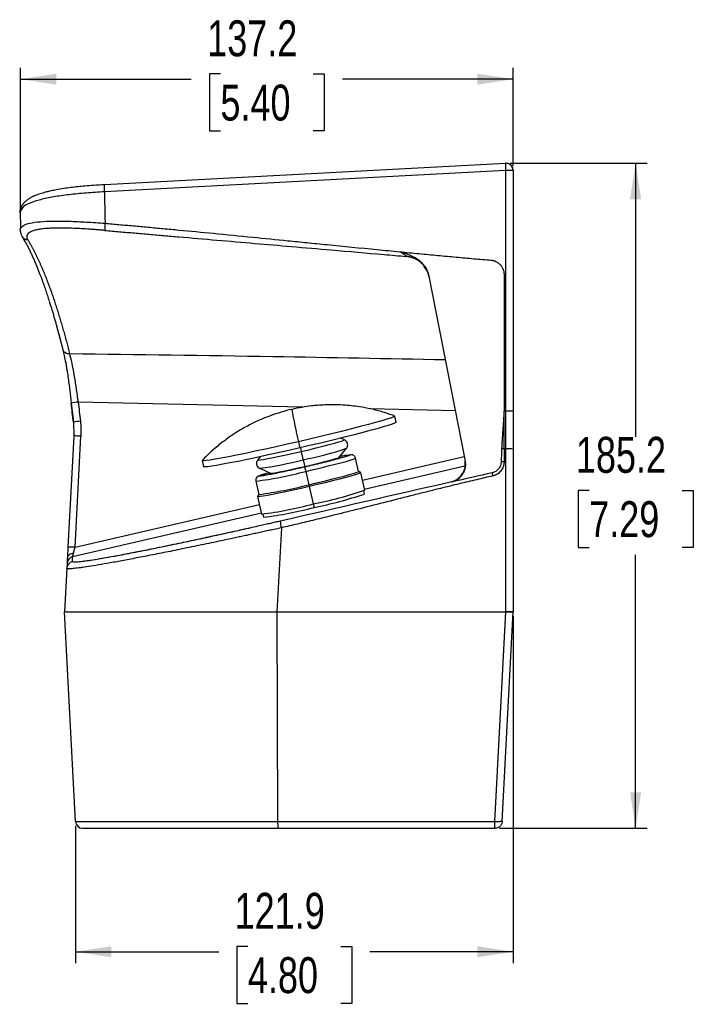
# Model space of a CAD drawing. Header units: millimetres. Extents: x 0 to 1118, y 0 to 850.
# Tile 19 of 24: x 798 to 987, y 300 to 574. Entities that reach past the tile are written whole.
import ezdxf

# ---------------------------------------------------------------- set-up
doc = ezdxf.new("R2010")
doc.units = ezdxf.units.MM
doc.layers.add('DIMENSIONS', color=140, linetype='Continuous', lineweight=25)
doc.styles.add('SLDTEXTSTYLE0', font='TXT', dxfattribs={"width": 0.75})
doc.dimstyles.new('SLDDIMSTYLE1', dxfattribs={"dimtxt": 10, "dimasz": 10, "dimexe": 0, "dimexo": 0.0625, "dimgap": 2.5, "dimtad": 0, "dimtih": 1, "dimtoh": 1, "dimdec": 1, "dimrnd": 1e-09, "dimzin": 12, "dimdsep": 46, "dimtxsty": 'SLDTEXTSTYLE0', "dimsah": 1, "dimcen": 0.09, "dimadec": 0, "dimazin": 3, "dimtfac": 1, "dimtdec": 1, "dimtofl": 0, "dimtmove": 0, "dimatfit": 3, "dimfxl": 0, "dimfrac": 2, "dimtolj": 1, "dimtzin": 12, "dimarcsym": 0})

# ---------------------------------------------------------------- blocks, each defined once
blk = doc.blocks.new('_D_9')
at = {"layer": 'DIMENSIONS'}
for p, q in [((798.71, 520.74), (798.71, 560.79)), ((935.89, 533.47), (935.89, 560.79)), ((798.71, 557.62), (846.25, 557.62)), ((854.37, 559.09), (851.32, 559.09)), ((851.32, 559.09), (851.32, 543.21)), ((880.23, 559.09), (883.28, 559.09)), ((883.28, 559.09), (883.28, 543.21)), ((935.89, 557.62), (888.35, 557.62)), ((851.32, 543.21), (854.37, 543.21)), ((883.28, 543.21), (880.23, 543.21))]:
    blk.add_line(p, q, dxfattribs=at)
for points in [[(798.71, 557.62), (808.71, 556.08), (808.71, 559.15)], [(935.89, 557.62), (925.89, 559.15), (925.89, 556.08)]]:
    blk.add_solid(points, dxfattribs=at)
at = {"layer": 'DIMENSIONS', "char_height": 10, "attachment_point": 1, "style": 'SLDTEXTSTYLE0'}
for s, insert in [('137.2', (850.68, 574.01)), ('5.40', (854.37, 556.1))]:
    blk.add_mtext(s, dxfattribs=dict(at, insert=insert))
blk = doc.blocks.new('_D_10')
at = {"layer": 'DIMENSIONS'}
for p, q in [((935.05, 534.19), (973.14, 534.19)), ((969.97, 534.19), (969.97, 458.04)), ((957.04, 443.07), (953.99, 443.07)), ((953.99, 443.07), (953.99, 427.2)), ((982.9, 443.07), (985.95, 443.07)), ((985.95, 443.07), (985.95, 427.2)), ((953.99, 427.2), (957.04, 427.2)), ((969.97, 349.01), (969.97, 425.17)), ((985.95, 427.2), (982.9, 427.2)), ((932.11, 349.01), (973.14, 349.01))]:
    blk.add_line(p, q, dxfattribs=at)
for points in [[(969.97, 534.19), (968.43, 524.19), (971.51, 524.19)], [(969.97, 349.01), (971.51, 359.01), (968.43, 359.01)]]:
    blk.add_solid(points, dxfattribs=at)
at = {"layer": 'DIMENSIONS', "char_height": 10, "attachment_point": 1, "style": 'SLDTEXTSTYLE0'}
for s, insert in [('185.2', (953.34, 458)), ('7.29', (957.04, 440.09))]:
    blk.add_mtext(s, dxfattribs=dict(at, insert=insert))
blk = doc.blocks.new('_D_11')
at = {"layer": 'DIMENSIONS'}
for p, q in [((935.89, 408.04), (935.89, 311.44)), ((814.01, 349.64), (814.01, 311.44)), ((862.02, 316.09), (858.97, 316.09)), ((858.97, 316.09), (858.97, 300.21)), ((887.88, 316.09), (890.93, 316.09)), ((890.93, 316.09), (890.93, 300.21)), ((814.01, 314.62), (853.9, 314.62)), ((935.89, 314.62), (896, 314.62)), ((858.97, 300.21), (862.02, 300.21)), ((890.93, 300.21), (887.88, 300.21))]:
    blk.add_line(p, q, dxfattribs=at)
for points in [[(814.01, 314.62), (824.01, 313.08), (824.01, 316.15)], [(935.89, 314.62), (925.89, 316.15), (925.89, 313.08)]]:
    blk.add_solid(points, dxfattribs=at)
at = {"layer": 'DIMENSIONS', "char_height": 10, "attachment_point": 1, "style": 'SLDTEXTSTYLE0'}
for s, insert in [('121.9', (858.32, 331.01)), ('4.80', (862.02, 313.1))]:
    blk.add_mtext(s, dxfattribs=dict(at, insert=insert))

msp = doc.modelspace()

# ---------------------------------------------------------------- linework, layer by layer
for p, q in [((933.78, 532.2), (822.06, 526.24)), ((933.78, 532.2), (933.78, 465.18)), ((935.89, 532.2), (935.89, 465.18)), ((798.64, 520.99), (798.74, 516.15)), ((799.14, 513.81), (799.95, 512.42)), ((912.39, 502.76), (922.48, 451.27)), ((933.34, 503.23), (933.34, 465.18)), ((808.74, 488.95), (810.4, 482.7)), ((811.19, 479.07), (811.71, 476.06)), ((812.84, 467.43), (813.43, 462.07)), ((877.18, 466.25), (814.79, 467.7)), ((874.25, 465.67), (874.24, 465.64)), ((919.74, 465.26), (896.08, 465.81)), ((903.28, 462.09), (902.89, 463.8)), ((933.34, 465.18), (933.78, 465.18)), ((935.89, 465.18), (933.78, 465.18)), ((813.43, 462.07), (813.57, 458.24)), ((813.53, 458.23), (811.91, 427.29)), ((813.88, 427.26), (815.51, 458.2)), ((876.09, 456.65), (876.49, 454.94)), ((888.92, 457.19), (887.88, 457.66)), ((865.48, 452.48), (864.75, 451.61)), ((876.62, 454.97), (876.84, 453.95)), ((887.2, 452.09), (889.46, 454.83)), ((893.94, 445.91), (922.23, 452.5)), ((933.34, 454.71), (933.34, 451.04)), ((933.78, 454.71), (933.34, 454.71)), ((933.78, 454.71), (933.78, 409.31)), ((935.89, 454.61), (935.89, 409.31)), ((849.3, 451.42), (849.7, 449.71)), ((877.38, 451.63), (877.84, 449.7)), ((892.85, 448.39), (891.99, 452.09)), ((922.38, 449.82), (894.41, 443.36)), ((922.47, 450.35), (922.47, 451.28)), ((922.57, 450.33), (922.57, 450.35)), ((865.3, 449.25), (868.54, 447.78)), ((878.11, 448.39), (878.96, 444.69)), ((893.44, 448.03), (892.84, 448.41)), ((894.57, 443.15), (893.45, 448.02)), ((864.22, 445.68), (865.08, 441.98)), ((878.96, 444.69), (879.08, 444.18)), ((918.69, 445.45), (918.68, 445.52)), ((865.08, 442), (864.71, 441.4)), ((879.08, 444.18), (880.2, 439.32)), ((894.46, 442.1), (894.26, 442.97)), ((813.88, 427.26), (865.21, 439.21)), ((864.71, 441.38), (865.83, 436.51)), ((880.2, 439.32), (880.43, 438.35)), ((865.83, 436.77), (813.22, 424.63)), ((866.2, 436.48), (866.4, 435.62)), ((871.34, 432.69), (870.12, 409.31)), ((811.68, 422.78), (811.6, 421.41)), ((813.15, 423.26), (813.22, 424.63)), ((811.6, 421.41), (810.97, 409.31)), ((814.01, 350.91), (810.95, 409.31)), ((811.44, 409.31), (810.95, 409.31)), ((811.44, 409.31), (870.12, 409.31)), ((870.12, 409.31), (933.78, 409.31)), ((870.31, 350.91), (870.15, 409.31)), ((930.73, 350.91), (933.79, 409.31)), ((932.83, 350.91), (935.89, 409.31)), ((933.78, 409.31), (935.89, 409.31)), ((814.01, 350.91), (870.31, 350.91)), ((870.31, 350.91), (930.73, 350.91)), ((870.41, 349.01), (930.84, 349.01))]:
    msp.add_line(p, q)
at = {"flags": 128}
for points in [[(933.77, 534.17), (879.65, 531.29), (822.05, 528.22)], [(812.83, 467.41), (812.83, 467.43), (812.84, 467.43)], [(902.84, 463.84), (902.84, 463.84), (902.84, 463.73), (902.48, 463.53), (901.76, 463.26), (900.7, 462.91), (899.3, 462.48), (897.59, 462), (895.58, 461.45), (893.32, 460.85), (890.82, 460.21), (888.12, 459.53), (885.26, 458.82), (882.27, 458.1), (879.2, 457.37), (876.09, 456.65)], [(813.43, 462.07), (813.43, 462.07), (813.43, 462.05)], [(903.28, 462.09), (903.24, 462.01), (902.88, 461.82), (902.16, 461.55), (901.09, 461.19), (899.69, 460.77), (897.98, 460.28), (895.98, 459.74), (893.71, 459.14), (891.21, 458.49), (888.52, 457.81), (885.65, 457.11), (882.67, 456.39), (879.6, 455.66), (876.49, 454.94)], [(876.09, 456.65), (872.98, 455.94), (869.91, 455.25), (866.93, 454.59), (864.07, 453.98), (861.37, 453.41), (858.87, 452.9), (856.6, 452.45), (854.6, 452.08), (852.89, 451.78), (851.49, 451.55), (850.42, 451.41), (849.71, 451.35), (849.34, 451.38), (849.33, 451.48)], [(876.84, 453.95), (878.94, 454.44), (880.98, 454.93), (882.89, 455.4), (884.62, 455.84), (886.11, 456.24), (887.32, 456.58), (888.21, 456.85), (888.75, 457.05), (888.94, 457.17), (888.92, 457.19)], [(876.49, 454.94), (873.38, 454.23), (870.31, 453.54), (867.33, 452.88), (864.46, 452.27), (861.77, 451.7), (859.27, 451.19), (857, 450.74), (855, 450.37), (853.28, 450.06), (851.89, 449.84), (850.82, 449.7), (850.1, 449.64), (849.74, 449.67), (849.7, 449.71)], [(864.76, 451.61), (864.75, 451.59), (864.93, 451.56), (865.48, 451.61), (866.37, 451.75), (867.58, 451.96), (869.07, 452.25), (870.79, 452.61), (872.7, 453.02), (874.74, 453.47), (876.84, 453.95)], [(887.43, 452.37), (887.63, 452.38), (887.83, 452.36), (887.63, 452.25), (887.07, 452.05), (886.14, 451.77), (884.9, 451.43), (883.39, 451.04), (881.66, 450.61), (879.79, 450.15), (877.84, 449.7)], [(878.11, 448.39), (880.28, 448.9), (882.4, 449.4), (884.41, 449.9), (886.27, 450.37), (887.93, 450.8), (889.34, 451.19), (890.48, 451.52), (891.31, 451.78), (891.82, 451.97), (891.99, 452.09), (891.99, 452.09)], [(877.84, 449.7), (875.89, 449.25), (874.02, 448.84), (872.29, 448.48), (870.78, 448.17), (869.54, 447.94), (868.61, 447.79), (868.04, 447.73), (867.85, 447.75), (868.04, 447.86), (868.21, 447.93)], [(878.96, 444.69), (881.14, 445.2), (883.25, 445.7), (885.27, 446.2), (887.13, 446.67), (888.78, 447.1), (890.2, 447.49), (891.34, 447.81), (892.17, 448.08), (892.68, 448.27), (892.85, 448.39), (892.85, 448.39)], [(893.44, 448.03), (893.45, 448.02), (893.27, 447.89), (892.75, 447.69), (891.88, 447.42), (890.7, 447.08), (889.24, 446.68), (887.52, 446.23), (885.6, 445.75), (883.52, 445.23), (881.32, 444.71), (879.08, 444.18)], [(879.08, 444.18), (876.83, 443.67), (874.64, 443.19), (872.55, 442.74), (870.63, 442.33), (868.91, 441.99), (867.45, 441.71), (866.27, 441.51), (865.41, 441.39), (864.88, 441.34), (864.7, 441.38), (864.71, 441.4)]]:
    msp.add_lwpolyline(points, dxfattribs=at)
for centre, radius, start, end in [((933.89, 532.19), 2, 0.0751, 90.075), ((816.54, 448.02), 19.76, 95.0973, 100.8014), ((1042.39, 495.65), 170.81, 190.1195, 193.1974), ((816.68, 446.78), 15.63, 94.7915, 102.0079), ((1020.18, 485.84), 146.84, 192.5436, 193.4718), ((858.39, 547.72), 97.95, 281.1757, 288.4906), ((933.33, 441.09), 13.62, 89.9677, 92.7998), ((934.33, 444.42), 10.3, 81.2831, 93.0221), ((851.77, 549.84), 101.5, 277.6631, 284.6147), ((933.27, 440.43), 10.61, 89.6513, 94.0856), ((851.38, 548.41), 103.53, 277.1269, 284.9616), ((920.04, 458.38), 43.11, 191.748, 193.3964), ((852.23, 544.75), 103.57, 277.1288, 284.9605), ((858.95, 547.81), 110.55, 281.0827, 288.7973), ((859.68, 544.27), 107.93, 281.0827, 288.7973), ((852.53, 542.89), 107.21, 277.1288, 284.9605), ((853.41, 539.47), 104.66, 277.1288, 284.9606), ((883.63, 435.95), 12.71, 186.3837, 194.8455), ((812.65, 413.1), 14.22, 85.0334, 92.9928), ((813.6, 421.31), 2, 102.9753, 176.9883), ((813.67, 422.68), 2, 102.9753, 176.9883), ((816, 351.01), 2, 183, 270), ((879.28, 350.45), 8.98, 177.0874, 189.2257), ((932.37, 379.25), 28.39, 266.6798, 269.6633)]:
    msp.add_arc(centre, radius, start, end)
for centre, major_axis, ratio, start_param, end_param in [((933.39, 440.83), (-0.05, 19.11), 0.052264, 0.758991, 1.008857), ((917.55, 450.39), (2.16, 4.52), 0.998783, 3.814836, 5.142135)]:
    msp.add_ellipse(centre, major_axis=major_axis, ratio=ratio, start_param=start_param, end_param=end_param)
for points, knots in [([(933.77, 534.16), (933.76, 534.14), (933.75, 534.09), (933.74, 533.93), (933.74, 533.69), (933.74, 533.37), (933.75, 533.04), (933.76, 532.64), (933.78, 532.37), (933.78, 532.2)], [0, 0, 0, 0, 0.129587, 0.250579, 0.419737, 0.547905, 0.709912, 0.816766, 1, 1, 1, 1]), ([(933.79, 534.19), (933.78, 534.2), (933.77, 534.2), (933.77, 534.17), (933.77, 534.16)], [0, 0, 0, 0, 0.8938715, 1, 1, 1, 1]), ([(935.89, 532.2), (935.89, 532.2), (935.84, 532.2), (935.64, 532.2), (935.47, 532.2), (935.06, 532.2), (934.81, 532.2), (934.29, 532.2), (934.03, 532.2), (933.78, 532.2)], [0, 0, 0, 0, 0.25, 0.25, 0.5, 0.5, 0.75, 0.75, 1, 1, 1, 1]), ([(935.28, 533.6), (935.25, 533.64), (935.06, 533.89), (934.55, 534.13), (934.1, 534.17), (933.89, 534.2)], [0, 0, 0, 0, 0.109324, 0.597095, 1, 1, 1, 1]), ([(935.86, 532.2), (935.87, 532.27), (935.9, 532.6), (935.72, 533.13), (935.41, 533.45), (935.28, 533.6)], [0, 0, 0, 0, 0.145685, 0.626867, 1, 1, 1, 1]), ([(822.06, 528.24), (821.06, 528.18), (819.23, 528.07), (816.8, 527.87), (814.68, 527.66), (812.7, 527.43), (810.68, 527.15), (808.82, 526.84), (807.24, 526.52), (805.84, 526.19), (804.48, 525.8), (803.1, 525.33), (801.9, 524.8), (800.92, 524.24), (800.16, 523.68), (799.56, 523.09), (799.13, 522.52), (798.85, 522.02), (798.66, 521.53), (798.56, 521.12), (798.51, 520.74), (798.48, 520.49), (798.49, 520.33), (798.5, 520.31)], [0, 0, 0, 0, 0.081341, 0.149263, 0.203663, 0.264338, 0.325979, 0.392363, 0.449267, 0.496056, 0.55251, 0.617913, 0.684677, 0.739921, 0.791841, 0.837308, 0.879632, 0.907945, 0.933223, 0.962874, 0.975806, 0.996283, 1, 1, 1, 1]), ([(822.05, 528.21), (822.04, 528.2), (822.03, 528.17), (822.02, 528.01), (822.01, 527.76), (822.02, 527.43), (822.02, 527.04), (822.04, 526.64), (822.05, 526.37), (822.06, 526.24)], [0, 0, 0, 0, 0.1025054, 0.2548169, 0.41103, 0.5672424, 0.7195544, 0.8646127, 1, 1, 1, 1]), ([(822.07, 528.22), (822.07, 528.23), (822.06, 528.25), (822.05, 528.22), (822.05, 528.21)], [0, 0, 0, 0, 0.760865, 1, 1, 1, 1]), ([(822.06, 526.24), (820.36, 526.14), (816.96, 525.94), (812.16, 525.47), (807.82, 524.86), (804.13, 524.09), (801.27, 523.15), (799.34, 522.12), (798.91, 521.35), (798.71, 521)], [0, 0, 0, 0, 0.144562, 0.2887, 0.43346, 0.579051, 0.725629, 0.873798, 1, 1, 1, 1]), ([(822.06, 526.24), (822.09, 524.76), (822.15, 521.84), (822.22, 518.92), (822.25, 517.48)], [0, 0, 0, 0, 0.506852, 1, 1, 1, 1]), ([(798.71, 521), (798.65, 520.93), (798.57, 520.84), (798.51, 520.61), (798.51, 520.45), (798.51, 520.31)], [0, 0, 0, 0, 0.296815, 0.39708, 1, 1, 1, 1]), ([(798.73, 515.54), (798.66, 515.68), (798.55, 515.92), (798.75, 516.09), (798.83, 516.15)], [0, 0, 0, 0, 0.626518, 1, 1, 1, 1]), ([(798.6, 515.6), (798.61, 515.42), (798.63, 515.18), (798.72, 514.79), (798.87, 514.31), (799.02, 514.04), (799.12, 513.85)], [0, 0, 0, 0, 0.277828, 0.349483, 0.527945, 1, 1, 1, 1]), ([(798.83, 516.15), (799, 516.4), (799.38, 516.97), (801.23, 517.57), (804.04, 517.98), (807.74, 518.14), (812.12, 518.08), (817.03, 517.86), (820.51, 517.61), (822.25, 517.48)], [0, 0, 0, 0, 0.116455, 0.263335, 0.409298, 0.555471, 0.702582, 0.850791, 1, 1, 1, 1]), ([(822.18, 515.5), (822.01, 515.51), (821.69, 515.54), (821.21, 515.58), (820.72, 515.62), (820.24, 515.66), (819.76, 515.7), (819.29, 515.73), (818.81, 515.77), (818.34, 515.8), (817.87, 515.83), (816.77, 515.91), (815.08, 516.01), (812.86, 516.1), (810.77, 516.16), (808.84, 516.16), (807.06, 516.11), (805.48, 516), (804.08, 515.84), (802.9, 515.61), (801.93, 515.31), (801.19, 514.95), (800.69, 514.53), (800.49, 514.14), (800.44, 513.83), (800.44, 513.61), (800.49, 513.39), (800.57, 513.15), (800.66, 512.99), (800.7, 512.91)], [0, 0, 0, 0, 0.012776, 0.02552, 0.038239, 0.050936, 0.063618, 0.076288, 0.088953, 0.101616, 0.114284, 0.126961, 0.190411, 0.253708, 0.316279, 0.378774, 0.440635, 0.502385, 0.56378, 0.625241, 0.68688, 0.748531, 0.811032, 0.873703, 0.89895, 0.924159, 0.949373, 0.974639, 1, 1, 1, 1]), ([(822.25, 517.48), (822.23, 517.26), (822.22, 517.03), (822.18, 516.57), (822.17, 516.34), (822.16, 515.96), (822.15, 515.8), (822.16, 515.58), (822.17, 515.52), (822.18, 515.5)], [0, 0, 0, 0, 0.25, 0.25, 0.5, 0.5, 0.75, 0.75, 1, 1, 1, 1]), ([(822.25, 517.48), (823.54, 517.37), (826.17, 517.14), (830.16, 516.78), (834.28, 516.41), (838.51, 516.02), (844.56, 515.45), (852.86, 514.65), (862.98, 513.66), (871.67, 512.79), (878.56, 512.1), (886.82, 511.28), (894.39, 510.53), (901.14, 509.87), (903.25, 509.66), (904.29, 509.56)], [0, 0, 0, 0, 0.047207, 0.095863, 0.145968, 0.197523, 0.250526, 0.367399, 0.50105, 0.620495, 0.685171, 0.753151, 0.922776, 0.961952, 1, 1, 1, 1]), ([(799.14, 513.8), (799.33, 513.49), (799.68, 512.92), (800.15, 512.08), (800.52, 511.39), (800.81, 510.84), (801.13, 510.2), (801.52, 509.4), (801.96, 508.44), (803.02, 506.08), (804.1, 503.38), (805.19, 500.33), (805.69, 498.89), (806.19, 497.38), (806.67, 495.92), (807.13, 494.44), (807.54, 493.1), (807.93, 491.78), (808.26, 490.65), (808.57, 489.57), (808.89, 488.43), (809.21, 487.25), (809.44, 486.39), (809.54, 485.99)], [0, 0, 0, 0, 0.055624, 0.10315, 0.136999, 0.162473, 0.186777, 0.23049, 0.274075, 0.315149, 0.534564, 0.581136, 0.627713, 0.676415, 0.726492, 0.762636, 0.810316, 0.844232, 0.876135, 0.905861, 0.933339, 0.968899, 1, 1, 1, 1]), ([(799.15, 513.87), (799.22, 513.73), (799.41, 513.39), (799.8, 513.15), (800.14, 513.02), (800.37, 512.94), (800.58, 512.92), (800.7, 512.91)], [0, 0, 0, 0, 0.237155, 0.617799, 0.683641, 0.809121, 1, 1, 1, 1]), ([(800.7, 512.91), (800.77, 512.8), (800.91, 512.57), (801.12, 512.22), (801.33, 511.87), (801.54, 511.52), (801.74, 511.16), (801.94, 510.79), (802.14, 510.43), (802.33, 510.06), (802.53, 509.69), (802.72, 509.32), (802.91, 508.94), (803.09, 508.57), (803.27, 508.19), (803.45, 507.82), (803.63, 507.44), (803.8, 507.06), (803.98, 506.69), (804.14, 506.31), (804.31, 505.94), (804.47, 505.56), (804.64, 505.19), (804.79, 504.81), (804.95, 504.44), (805.1, 504.08), (805.25, 503.71), (805.4, 503.35), (805.54, 502.98), (805.69, 502.63), (805.83, 502.27), (805.96, 501.92), (806.1, 501.57), (806.23, 501.22), (806.36, 500.88), (806.48, 500.55), (806.73, 499.89), (807.09, 498.89), (807.57, 497.52), (808.04, 496.14), (808.5, 494.72), (808.96, 493.29), (809.41, 491.84), (809.86, 490.36), (810.3, 488.87), (810.73, 487.36), (811.15, 485.84), (811.57, 484.31), (811.98, 482.76), (812.26, 481.71), (812.39, 481.19)], [0, 0, 0, 0, 0.018101, 0.035978, 0.053632, 0.071061, 0.088267, 0.105249, 0.122007, 0.138541, 0.154851, 0.170937, 0.186798, 0.202436, 0.217849, 0.233038, 0.248003, 0.262744, 0.27726, 0.291551, 0.305618, 0.319461, 0.333079, 0.346472, 0.359641, 0.372585, 0.385304, 0.397798, 0.410068, 0.422113, 0.433933, 0.445529, 0.456899, 0.468045, 0.478966, 0.489661, 0.500132, 0.541298, 0.582014, 0.622278, 0.662089, 0.701448, 0.740354, 0.778807, 0.816806, 0.854352, 0.891443, 0.928082, 0.964267, 1, 1, 1, 1]), ([(822.18, 515.5), (823.55, 515.38), (826.3, 515.14), (830.43, 514.79), (834.55, 514.43), (838.68, 514.07), (844.96, 513.53), (853.39, 512.81), (863.84, 511.91), (874.46, 511), (886.44, 509.96), (897.1, 509.04), (904.06, 508.44), (906.13, 508.26)], [0, 0, 0, 0, 0.049123, 0.098244, 0.147361, 0.196476, 0.245588, 0.371729, 0.497911, 0.618925, 0.751192, 0.926047, 1, 1, 1, 1]), ([(906.13, 508.26), (906.14, 508.26), (906.16, 508.26), (906.17, 508.27), (906.18, 508.28), (906.18, 508.3), (906.16, 508.33), (906.07, 508.41), (905.9, 508.54), (905.66, 508.71), (905.37, 508.9), (905.04, 509.11), (904.72, 509.3), (904.47, 509.46), (904.34, 509.53), (904.29, 509.56)], [0, 0, 0, 0, 0.029116, 0.055418, 0.078902, 0.099648, 0.144749, 0.197007, 0.298196, 0.421468, 0.53864, 0.687164, 0.83688, 0.944682, 1, 1, 1, 1]), ([(904.29, 509.56), (904.35, 509.55), (904.48, 509.54), (904.67, 509.5), (904.88, 509.45), (905.1, 509.39), (905.33, 509.32), (905.57, 509.24), (905.82, 509.15), (906.24, 508.98), (906.7, 508.79), (907.54, 508.45), (908.53, 507.99), (909.48, 507.35), (910.1, 506.82), (910.49, 506.44), (910.85, 506.04), (911.17, 505.63), (911.46, 505.19), (911.71, 504.74), (911.94, 504.27), (912.12, 503.79), (912.28, 503.28), (912.35, 502.94), (912.39, 502.76)], [0, 0, 0, 0, 0.0164142, 0.0340253, 0.0528673, 0.072968, 0.0943501, 0.1170327, 0.1410317, 0.1663605, 0.2371779, 0.2747501, 0.409204, 0.5289956, 0.5784664, 0.6267994, 0.6742077, 0.720917, 0.7671632, 0.8131897, 0.8592429, 0.9055691, 0.9524101, 1, 1, 1, 1]), ([(904.29, 509.56), (906.09, 509.39), (909.64, 509.04), (914.88, 508.55), (919.96, 508.08), (924.88, 507.64), (928.1, 507.35), (929.69, 507.22)], [0, 0, 0, 0, 0.2129418, 0.419412, 0.6194112, 0.8129402, 1, 1, 1, 1]), ([(912.42, 502.62), (912.4, 502.71), (912.36, 502.88), (912.3, 503.15), (912.22, 503.41), (912.13, 503.68), (912.02, 503.94), (911.91, 504.21), (911.78, 504.47), (911.61, 504.79), (911.36, 505.2), (910.97, 505.72), (910.58, 506.16), (910.09, 506.62), (909.58, 507.02), (908.94, 507.42), (908.36, 507.7), (907.81, 507.91), (907.33, 508.06), (906.9, 508.15), (906.52, 508.22), (906.26, 508.25), (906.13, 508.26)], [0, 0, 0, 0, 0.02956, 0.059599, 0.090104, 0.121062, 0.152457, 0.18427, 0.216482, 0.249072, 0.304937, 0.373644, 0.465376, 0.498213, 0.597878, 0.676603, 0.747364, 0.81079, 0.872083, 0.914003, 0.95668, 1, 1, 1, 1]), ([(911.74, 504.49), (911.41, 505.04), (910.65, 506.3), (908.69, 507.75), (907, 508.09), (906.13, 508.26)], [0, 0, 0, 0, 0.2725009, 0.6245641, 1, 1, 1, 1]), ([(929.69, 507.22), (929.76, 507.21), (929.9, 507.19), (930.1, 507.16), (930.3, 507.12), (930.5, 507.06), (930.7, 507), (930.89, 506.92), (931.13, 506.81), (931.4, 506.66), (931.72, 506.45), (932.01, 506.22), (932.28, 505.95), (932.52, 505.66), (932.74, 505.35), (932.92, 505.01), (933.07, 504.67), (933.19, 504.33), (933.28, 503.97), (933.33, 503.6), (933.33, 503.36), (933.34, 503.23)], [0, 0, 0, 0, 0.03544, 0.070534, 0.105375, 0.140059, 0.174685, 0.209349, 0.244149, 0.306702, 0.369286, 0.433676, 0.497059, 0.560849, 0.625587, 0.689157, 0.752253, 0.813622, 0.875008, 0.936956, 1, 1, 1, 1]), ([(809.54, 485.99), (809.62, 485.71), (809.94, 484.52), (810.26, 483.27), (810.5, 482.32)], [0, 0, 0, 0, 0.237931, 1, 1, 1, 1]), ([(810.51, 482.27), (810.64, 481.72), (810.89, 480.65), (811.19, 479.17), (811.35, 478.23), (811.39, 477.98)], [0, 0, 0, 0, 0.438696, 0.855148, 1, 1, 1, 1]), ([(810.53, 482.33), (810.55, 482.23), (810.58, 482.03), (810.77, 481.78), (811.01, 481.54), (811.32, 481.36), (811.77, 481.2), (812.15, 481.2), (812.39, 481.19)], [0, 0, 0, 0, 0.1334071, 0.2802068, 0.4300084, 0.5798122, 0.7266128, 1, 1, 1, 1]), ([(814.79, 467.7), (814.63, 469), (814.45, 470.31), (814.08, 472.85), (813.88, 474.09), (813.47, 476.42), (813.26, 477.52), (812.83, 479.52), (812.61, 480.42), (812.39, 481.19)], [0, 0, 0, 0, 0.25, 0.25, 0.5, 0.5, 0.75, 0.75, 1, 1, 1, 1]), ([(812.39, 481.19), (831.25, 480.96), (866.1, 480.52), (900.95, 479.84), (916.94, 479.53)], [0, 0, 0, 0, 0.541153, 1, 1, 1, 1]), ([(811.39, 477.98), (811.46, 477.58), (811.64, 476.56), (812, 474.23), (812.42, 471.1), (812.71, 468.59), (812.84, 467.43)], [0, 0, 0, 0, 0.132568, 0.330242, 0.689072, 1, 1, 1, 1]), ([(813.43, 462.05), (813.33, 462.94), (813.12, 464.72), (812.93, 466.51), (812.83, 467.41)], [0, 0, 0, 0, 0.49514, 1, 1, 1, 1]), ([(814.79, 467.7), (814.88, 466.8), (815.08, 465.02), (815.28, 463.24), (815.38, 462.36)], [0, 0, 0, 0, 0.504587, 1, 1, 1, 1]), ([(885.49, 466.95), (884.13, 466.92), (882.21, 466.87), (879.4, 466.59), (877, 466.26), (875.18, 465.87), (874.25, 465.67)], [0, 0, 0, 0, 0.360114, 0.506079, 0.748575, 1, 1, 1, 1]), ([(902.72, 463.87), (901.68, 464.24), (899.56, 464.98), (896.34, 465.79), (893.42, 466.34), (890.83, 466.68), (888.28, 466.9), (886.48, 466.93), (885.49, 466.95)], [0, 0, 0, 0, 0.187162, 0.384234, 0.565009, 0.692569, 0.830655, 1, 1, 1, 1]), ([(874.25, 465.67), (874.24, 465.67), (873.24, 465.46), (871.22, 464.89), (868.17, 463.89), (865.09, 462.64), (862.02, 461.14), (859, 459.4), (856.06, 457.42), (853.23, 455.19), (851, 453.22), (849.78, 451.92), (849.4, 451.51)], [0, 0, 0, 0, 0.000328, 0.106265, 0.21707, 0.331745, 0.449497, 0.569763, 0.69213, 0.816289, 0.942003, 1, 1, 1, 1]), ([(933.34, 465.18), (933.27, 464.29), (933.15, 462.53), (932.97, 459.83), (932.8, 457.22), (932.71, 455.49), (932.66, 454.69)], [0, 0, 0, 0, 0.253607, 0.504781, 0.773867, 1, 1, 1, 1]), ([(935.89, 465.18), (935.89, 464.74), (935.89, 463.86), (935.89, 462.53), (935.89, 461.21), (935.89, 459.89), (935.89, 458.57), (935.89, 457.25), (935.89, 455.93), (935.89, 455.05), (935.89, 454.61)], [0, 0, 0, 0, 0.125019, 0.250021, 0.375013, 0.5, 0.624986, 0.749978, 0.874981, 1, 1, 1, 1]), ([(815.38, 462.36), (815.4, 462.2), (815.43, 461.9), (815.47, 461.44), (815.5, 460.98), (815.52, 460.52), (815.54, 460.05), (815.54, 459.59), (815.54, 459.13), (815.53, 458.66), (815.51, 458.35), (815.51, 458.2)], [0, 0, 0, 0, 0.110885, 0.221735, 0.33259, 0.443489, 0.554471, 0.665574, 0.776838, 0.8883, 1, 1, 1, 1]), ([(815.51, 458.2), (815.27, 458.21), (815.02, 458.22), (814.54, 458.24), (814.3, 458.25), (813.92, 458.25), (813.77, 458.25), (813.58, 458.25), (813.53, 458.24), (813.53, 458.23)], [0, 0, 0, 0, 0.25, 0.25, 0.5, 0.5, 0.75, 0.75, 1, 1, 1, 1]), ([(889.35, 454.72), (889.38, 454.74), (889.47, 454.83), (889.65, 455.09), (889.82, 455.52), (889.83, 456.07), (889.62, 456.62), (889.24, 457.03), (888.96, 457.16), (888.85, 457.22)], [0, 0, 0, 0, 0.046541, 0.167585, 0.313832, 0.487838, 0.672202, 0.863192, 1, 1, 1, 1]), ([(890.44, 452.92), (890.42, 452.9), (890.34, 452.84), (889.71, 452.62), (888.55, 452.28), (886.89, 451.82), (884.86, 451.29), (882.58, 450.72), (880.21, 450.15), (878.61, 449.78), (877.84, 449.6)], [0, 0, 0, 0, 0.059529, 0.19099, 0.327916, 0.467748, 0.607581, 0.744507, 0.875968, 1, 1, 1, 1]), ([(887.62, 452.6), (887.92, 452.66), (888.78, 452.82), (889.69, 452.96), (890.3, 453.04), (890.38, 453.02), (890.39, 453.01)], [0, 0, 0, 0, 0.197083, 0.565829, 0.919856, 1, 1, 1, 1]), ([(890.39, 453.01), (890.48, 453.01), (890.62, 453.01), (890.5, 452.95), (890.44, 452.92)], [0, 0, 0, 0, 0.593747, 1, 1, 1, 1]), ([(891.97, 452.09), (891.96, 452.15), (891.94, 452.37), (891.7, 452.68), (891.35, 452.93), (891, 453.04), (890.83, 453.06), (890.75, 453.05), (890.74, 453.05)], [0, 0, 0, 0, 0.07425, 0.283568, 0.463132, 0.659539, 0.948621, 1, 1, 1, 1]), ([(864.87, 451.72), (864.84, 451.7), (864.75, 451.61), (864.56, 451.35), (864.4, 450.92), (864.39, 450.37), (864.6, 449.82), (864.98, 449.41), (865.25, 449.28), (865.37, 449.22)], [0, 0, 0, 0, 0.0465376, 0.1675836, 0.3138317, 0.4878379, 0.6722024, 0.8631913, 1, 1, 1, 1]), ([(918.69, 445.45), (918.69, 445.45), (918.69, 445.46), (918.7, 445.46), (918.72, 445.46), (918.8, 445.48), (919.11, 445.56), (919.65, 445.76), (920.14, 446.03), (920.93, 446.57), (921.71, 447.37), (922.26, 448.53), (922.54, 449.46), (922.5, 450.02), (922.47, 450.35)], [0, 0, 0, 0, 0.000394, 0.001051, 0.003152, 0.010507, 0.037826, 0.142821, 0.267765, 0.285571, 0.569624, 0.750759, 0.854899, 1, 1, 1, 1]), ([(922.48, 451.27), (922.54, 450.96), (922.57, 450.64), (922.57, 450), (922.54, 449.68), (922.42, 449.05), (922.33, 448.75), (922.1, 448.15), (921.95, 447.87), (921.61, 447.33), (921.42, 447.08), (920.98, 446.61), (920.74, 446.4), (920.22, 446.03), (919.95, 445.87), (919.36, 445.61), (919.06, 445.5), (918.75, 445.43)], [0, 0, 0, 0, 0.125, 0.125, 0.25, 0.25, 0.375, 0.375, 0.5, 0.5, 0.625, 0.625, 0.75, 0.75, 0.875, 0.875, 1, 1, 1, 1]), ([(922.47, 451.28), (922.47, 451.28), (922.47, 451.28), (922.47, 451.27), (922.48, 451.27)], [0, 0, 0, 0, 0.555894, 1, 1, 1, 1]), ([(932.52, 451.01), (932.51, 450.66), (932.44, 450.32), (932.2, 449.66), (932.03, 449.36), (931.58, 448.82), (931.32, 448.59), (930.73, 448.22), (930.41, 448.09), (930.07, 448.01)], [0, 0, 0, 0, 0.25, 0.25, 0.5, 0.5, 0.75, 0.75, 1, 1, 1, 1]), ([(933.34, 451.04), (933.34, 450.97), (933.33, 450.84), (933.32, 450.65), (933.3, 450.46), (933.27, 450.27), (933.22, 450.08), (933.17, 449.9), (933.06, 449.56), (932.86, 449.09), (932.48, 448.53), (932.02, 448.04), (931.57, 447.71), (931.18, 447.48), (930.88, 447.34), (930.57, 447.23), (930.35, 447.17), (930.24, 447.14)], [0, 0, 0, 0, 0.036337, 0.072378, 0.108206, 0.143904, 0.179559, 0.215257, 0.251081, 0.376564, 0.501058, 0.625217, 0.750451, 0.812673, 0.8747, 0.936992, 1, 1, 1, 1]), ([(867.98, 448.03), (867.91, 448.01), (867.13, 447.8), (866.2, 447.52), (865.21, 447.17), (864.77, 446.99), (864.38, 446.67), (864.21, 446.21), (864.18, 445.92), (864.21, 445.76), (864.22, 445.68)], [0, 0, 0, 0, 0.030011, 0.316393, 0.552855, 0.739453, 0.882774, 0.943202, 0.971848, 1, 1, 1, 1]), ([(877.84, 449.6), (877.06, 449.42), (875.47, 449.06), (873.1, 448.54), (870.82, 448.05), (868.78, 447.64), (867.13, 447.33), (865.95, 447.14), (865.27, 447.07), (865.05, 447.11), (865.27, 447.24), (865.97, 447.49), (866.87, 447.76), (867.68, 447.98), (867.94, 448.05)], [0, 0, 0, 0, 0.0816248, 0.168139, 0.2582499, 0.3502731, 0.4422964, 0.5324072, 0.6189217, 0.7005463, 0.7821711, 0.8686856, 0.9587963, 1, 1, 1, 1]), ([(930.24, 447.14), (929.5, 446.97), (928, 446.62), (925.69, 446.08), (923.3, 445.51), (920.83, 444.92), (918.26, 444.29), (915.35, 443.58), (912, 442.74), (907.03, 441.5), (900.74, 439.9), (894.46, 438.31), (889.5, 437.07), (885.31, 436.03), (880.8, 434.92), (875.96, 433.76), (872.84, 433.04), (871.34, 432.69)], [0, 0, 0, 0, 0.03747, 0.076458, 0.116964, 0.158988, 0.20253, 0.247591, 0.307113, 0.373541, 0.500832, 0.628019, 0.694221, 0.753657, 0.841788, 0.923902, 1, 1, 1, 1]), ([(930.24, 447.14), (930.2, 447.32), (930.16, 447.51), (930.11, 447.75), (930.1, 447.82), (930.08, 447.94), (930.07, 447.98), (930.07, 448.01)], [0, 0, 0, 0, 0.5, 0.5, 0.75, 0.75, 1, 1, 1, 1]), ([(918.75, 445.43), (918.74, 445.44), (918.72, 445.45), (918.7, 445.45), (918.69, 445.45)], [0, 0, 0, 0, 0.46081, 1, 1, 1, 1]), ([(871, 434.53), (870.77, 434.48), (870.31, 434.38), (869.63, 434.22), (868.95, 434.06), (868.27, 433.91), (867.3, 433.69), (865.95, 433.38), (864.1, 432.96), (861.28, 432.33), (857.43, 431.47), (852.78, 430.44), (848.04, 429.42), (843.08, 428.36), (838.1, 427.32), (833.42, 426.37), (829.34, 425.56), (825.68, 424.87), (822.29, 424.25), (819.47, 423.77), (817.22, 423.43), (815.27, 423.18), (814.23, 423.1), (813.73, 423.1), (813.64, 423.1), (813.59, 423.1)], [0, 0, 0, 0, 0.008203, 0.016399, 0.02459, 0.032775, 0.040953, 0.059498, 0.081548, 0.108255, 0.162376, 0.222858, 0.282906, 0.345036, 0.421009, 0.493034, 0.556746, 0.621522, 0.690495, 0.763436, 0.822865, 0.88433, 0.973651, 0.987096, 1, 1, 1, 1]), ([(871.34, 432.69), (871.07, 432.63), (870.53, 432.51), (869.72, 432.33), (868.91, 432.15), (868.12, 431.98), (867.33, 431.81), (866.55, 431.64), (865.78, 431.47), (865.01, 431.3), (864.26, 431.14), (863.51, 430.98), (862.77, 430.82), (862.04, 430.66), (861.32, 430.5), (860.6, 430.35), (859.89, 430.2), (858.41, 429.88), (856.18, 429.4), (853.25, 428.78), (850.44, 428.19), (846.76, 427.42), (842.33, 426.51), (837.29, 425.5), (832.64, 424.59), (828.37, 423.77), (824.54, 423.06), (821.15, 422.46), (818.25, 421.98), (816.24, 421.68), (814.9, 421.5), (814.02, 421.39), (813.28, 421.32), (812.77, 421.28), (812.43, 421.27), (812.21, 421.27), (812.02, 421.27), (811.87, 421.28), (811.75, 421.3), (811.66, 421.33), (811.61, 421.37), (811.61, 421.4), (811.6, 421.41)], [0, 0, 0, 0, 0.0087413, 0.0174086, 0.0260018, 0.0345209, 0.0429661, 0.0513371, 0.0596342, 0.0678573, 0.0760064, 0.0840816, 0.0920828, 0.1000101, 0.1078635, 0.115643, 0.1233486, 0.1309804, 0.1644021, 0.1970483, 0.228921, 0.2600221, 0.3244982, 0.3868494, 0.4499278, 0.5115676, 0.5735196, 0.634566, 0.6957191, 0.7564677, 0.786854, 0.8172381, 0.8476254, 0.8780215, 0.8931683, 0.9083425, 0.9235447, 0.9387756, 0.954036, 0.9693264, 0.9846475, 1, 1, 1, 1]), ([(863.13, 432.74), (860.55, 432.17), (855.42, 431.02), (848.09, 429.43), (841.23, 427.97), (834.94, 426.67), (829.32, 425.56), (824.45, 424.63), (820.37, 423.92), (817.19, 423.42), (815.1, 423.15), (814.45, 423.13), (814.21, 423.13)], [0, 0, 0, 0, 0.108992, 0.217155, 0.323593, 0.429193, 0.533545, 0.6366, 0.739199, 0.841012, 0.942748, 1, 1, 1, 1]), ([(811.91, 427.29), (811.88, 426.76), (811.86, 426.24), (811.8, 425.24), (811.78, 424.78), (811.76, 424.37)], [0, 0, 0, 0, 0.5, 0.5, 1, 1, 1, 1]), ([(813.45, 425.55), (813.24, 425.53), (813.02, 425.5), (812.61, 425.37), (812.42, 425.28), (812.1, 425.06), (811.98, 424.92), (811.81, 424.65), (811.77, 424.51), (811.76, 424.37)], [0, 0, 0, 0, 0.25, 0.25, 0.5, 0.5, 0.75, 0.75, 1, 1, 1, 1]), ([(813.22, 424.63), (813.22, 424.63), (813.22, 424.63), (813.23, 424.65), (813.23, 424.68), (813.24, 424.71), (813.25, 424.76), (813.27, 424.81), (813.28, 424.89), (813.31, 425), (813.35, 425.15), (813.4, 425.33), (813.43, 425.48), (813.45, 425.55)], [0, 0, 0, 0, 0.066971, 0.134452, 0.202443, 0.270941, 0.339948, 0.40948, 0.479578, 0.600116, 0.726998, 0.86033, 1, 1, 1, 1]), ([(813.45, 425.55), (813.46, 425.59), (813.48, 425.68), (813.52, 425.82), (813.56, 425.98), (813.6, 426.15), (813.65, 426.35), (813.72, 426.6), (813.8, 426.91), (813.85, 427.14), (813.88, 427.26)], [0, 0, 0, 0, 0.087773, 0.180218, 0.277312, 0.379014, 0.48532, 0.630718, 0.80236, 1, 1, 1, 1]), ([(811.76, 424.37), (811.76, 424.32), (811.75, 424.23), (811.74, 424.09), (811.74, 423.96), (811.73, 423.84), (811.73, 423.73), (811.72, 423.6), (811.71, 423.42), (811.7, 423.22), (811.69, 423.04), (811.68, 422.9), (811.68, 422.82), (811.68, 422.79), (811.68, 422.78), (811.68, 422.78)], [0, 0, 0, 0, 0.050405, 0.100888, 0.151435, 0.202033, 0.252669, 0.289392, 0.378652, 0.505988, 0.631003, 0.756237, 0.877832, 0.963256, 1, 1, 1, 1]), ([(814.21, 423.13), (813.99, 423.11), (813.25, 423.07), (813.19, 423.18), (813.15, 423.26)], [0, 0, 0, 0, 0.303147, 1, 1, 1, 1]), ([(935.89, 409.31), (935.89, 409.31), (935.89, 409.31), (935.88, 409.31), (935.85, 409.31), (935.82, 409.31), (935.79, 409.31), (935.75, 409.31), (935.67, 409.31), (935.53, 409.31), (935.28, 409.31), (935, 409.31), (934.68, 409.31), (934.31, 409.31), (934.01, 409.31), (933.83, 409.31), (933.79, 409.31)], [0, 0, 0, 0, 0.043625, 0.085724, 0.126297, 0.165344, 0.202866, 0.238864, 0.273338, 0.381854, 0.500178, 0.612319, 0.715035, 0.833918, 0.967624, 1, 1, 1, 1]), ([(816, 349.01), (816, 349.01), (821.65, 349.01), (841.9, 349.01), (855.73, 349.01), (870.41, 349.01)], [0, 0, 0, 0, 0.5, 0.5, 1, 1, 1, 1]), ([(930.84, 349.01), (930.82, 349.01), (930.81, 349.06), (930.78, 349.25), (930.77, 349.39), (930.75, 349.73), (930.75, 349.94), (930.73, 350.4), (930.73, 350.65), (930.73, 350.91)], [0, 0, 0, 0, 0.25, 0.25, 0.5, 0.5, 0.75, 0.75, 1, 1, 1, 1]), ([(932.83, 350.91), (932.82, 350.65), (932.76, 350.4), (932.55, 349.94), (932.4, 349.73), (932.03, 349.39), (931.81, 349.25), (931.34, 349.06), (931.09, 349.01), (930.84, 349.01)], [0, 0, 0, 0, 0.25, 0.25, 0.5, 0.5, 0.75, 0.75, 1, 1, 1, 1])]:
    msp.add_open_spline(points, degree=3, knots=knots)
for points in [[(933.34, 454.71), (933.34, 458.2), (933.34, 461.69), (933.34, 465.18)], [(933.78, 465.18), (933.78, 461.69), (933.78, 458.2), (933.78, 454.71)], [(930.07, 448.01), (926.29, 447.16), (922.52, 446.3), (918.75, 445.43)], [(918.69, 445.45), (902.79, 441.81), (886.91, 438.19), (871, 434.53)], [(932.83, 350.91), (932.83, 350.88), (932.61, 350.86), (932.21, 350.86)]]:
    msp.add_open_spline(points, degree=3)

# ---------------------------------------------------------------- dimensions: what is measured, and where the dimension line sits
at = {"layer": 'DIMENSIONS'}
for base, p1, p2, picture, middle in [((935.89, 557.62), (798.71, 519.47), (935.89, 532.2), '_D_9', (867.3, 557.62)), ((935.89, 314.62), (814.01, 350.91), (935.89, 409.31), '_D_11', (874.95, 314.62))]:
    dim = msp.add_linear_dim(base=base, p1=p1, p2=p2, dimstyle='SLDDIMSTYLE1', dxfattribs=at)
    dim.commit()
    dim.dimension.update_dxf_attribs({"geometry": picture, "text_midpoint": middle, "dimtype": 160})
dim = msp.add_linear_dim(base=(969.97, 349.01), p1=(933.78, 534.19), p2=(930.84, 349.01), angle=90, dimstyle='SLDDIMSTYLE1', dxfattribs=at)
dim.commit()
dim.dimension.update_dxf_attribs({"geometry": '_D_10', "text_midpoint": (969.97, 441.6), "dimtype": 160})

doc.saveas('drawing.dxf')
